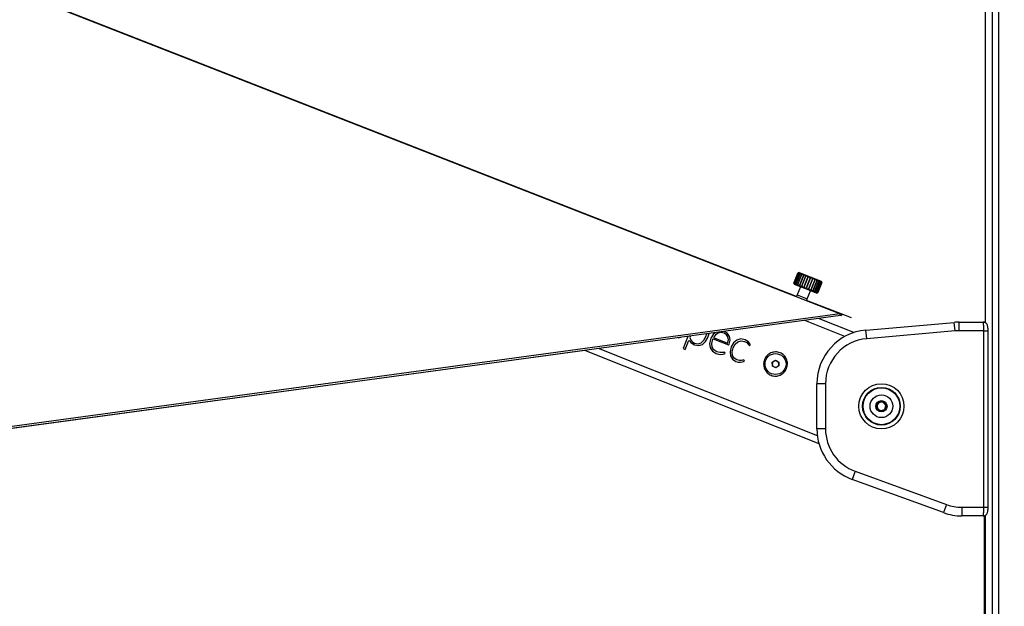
# Model space of a CAD drawing. Header units: millimetres. Extents: x 20 to 26560, y 40 to 18133.
# Tile 24 of 97: x 8071 to 8987, y 5856 to 6401. Entities that reach past the tile are written whole.
import ezdxf

# ---------------------------------------------------------------- set-up
doc = ezdxf.new("R2010")
doc.units = ezdxf.units.MM
doc.header["$LTSCALE"] = 2
doc.layers.add('COMPONENT_GEOMETRY', color=7, linetype='Continuous')
doc.styles.add('SLDTEXTSTYLE0', font='TXT', dxfattribs={"width": 0.75})
doc.dimstyles.new('SLDDIMSTYLE1', dxfattribs={"dimtxt": 150, "dimasz": 6.604, "dimexe": 0, "dimexo": 0.0625, "dimgap": 37.5, "dimtad": 0, "dimtih": 1, "dimtoh": 1, "dimdec": 0, "dimrnd": 1e-09, "dimzin": 12, "dimdsep": 46, "dimtxsty": 'SLDTEXTSTYLE0', "dimsah": 1, "dimcen": 0.09, "dimadec": 0, "dimazin": 3, "dimtfac": 1, "dimtdec": 0, "dimtofl": 0, "dimtmove": 0, "dimatfit": 3, "dimfxl": 1, "dimfrac": 2, "dimtolj": 1, "dimtzin": 12, "dimarcsym": 0})

# ---------------------------------------------------------------- blocks, each defined once
blk = doc.blocks.new('_D_3')
at = {"layer": 'COMPONENT_GEOMETRY', "color": 7}
for p, q in [((8984.05, 7491.33), (6579.84, 7491.33)), ((6586.19, 7491.33), (6586.19, 4817.34)), ((6286.08, 4786.87), (6240.38, 4786.87)), ((6240.38, 4786.87), (6240.38, 4548.74)), ((6886.29, 4786.87), (6932, 4786.87)), ((6932, 4786.87), (6932, 4548.74)), ((6240.38, 4548.74), (6286.08, 4548.74)), ((6932, 4548.74), (6886.29, 4548.74)), ((6586.19, 1650.33), (6586.19, 4324.32)), ((8897.92, 1650.33), (6579.84, 1650.33))]:
    blk.add_line(p, q, dxfattribs=at)
for points in [[(6586.19, 7491.33), (6585.17, 7484.72), (6587.2, 7484.72)], [(6586.19, 1650.33), (6587.2, 1656.93), (6585.17, 1656.93)]]:
    blk.add_solid(points, dxfattribs=at)
at = {"layer": 'COMPONENT_GEOMETRY', "color": 7, "char_height": 150, "attachment_point": 1, "style": 'SLDTEXTSTYLE0'}
for s, insert in [('9\'6.98"', (6286.08, 4742.1)), ('2921mm', (6177.02, 4517.68))]:
    blk.add_mtext(s, dxfattribs=dict(at, insert=insert))

msp = doc.modelspace()

# ---------------------------------------------------------------- linework, layer by layer
at = {"color": 8, "linetype": 'Continuous', "lineweight": 25}
for p, q in [((8975.71, 1723.33), (8975.71, 7471.33)), ((8981.17, 7471.33), (8981.17, 1723.33)), ((8968.91, 7291.35), (8968.91, 6119.73)), ((8794.08, 6145.72), (8800.24, 6143.26)), ((8800.24, 6143.26), (8803.36, 6142.01)), ((8838.31, 6107), (8801.14, 6121.82)), ((8967.54, 6112.31), (8971.54, 6112.31)), ((8812.71, 6014.59), (8609.2, 6095.74)), ((8967.54, 5948.31), (8971.54, 5948.31)), ((8968.91, 5940.87), (8968.91, 1723.33))]:
    msp.add_line(p, q, dxfattribs=at)
at = {"color": 7, "linetype": 'Continuous', "lineweight": 25}
for p, q in [((8968.9, 7291.35), (8968.9, 6119.73)), ((8833.64, 6128.1), (7349.43, 6707.86)), ((8794.61, 6165.96), (8790.91, 6156.67)), ((8790.92, 6156.66), (8794.63, 6165.95)), ((8794.88, 6165.85), (8791.17, 6156.56)), ((8791.26, 6156.53), (8794.96, 6165.82)), ((8795.56, 6165.58), (8791.85, 6156.29)), ((8792.01, 6156.23), (8795.71, 6165.52)), ((8796.63, 6165.15), (8792.93, 6155.87)), ((8793.14, 6155.78), (8796.85, 6165.07)), ((8798.06, 6164.59), (8794.35, 6155.3)), ((8794.61, 6165.96), (8794.98, 6166.12)), ((8794.63, 6165.95), (8794.61, 6165.96)), ((8794.62, 6155.19), (8798.33, 6164.48)), ((8794.96, 6165.82), (8794.88, 6165.85)), ((8795.91, 6166.52), (8794.98, 6166.12)), ((8795.71, 6165.52), (8795.56, 6165.58)), ((8795.91, 6166.52), (8816.35, 6158.37)), ((8799.78, 6163.9), (8796.07, 6154.61)), ((8796.39, 6154.49), (8800.09, 6163.77)), ((8796.85, 6165.07), (8796.63, 6165.15)), ((8801.73, 6163.12), (8798.02, 6153.83)), ((8798.06, 6164.59), (8798.12, 6164.74)), ((8798.33, 6164.48), (8798.06, 6164.59)), ((8798.37, 6153.7), (8802.07, 6162.98)), ((8800.09, 6163.77), (8799.78, 6163.9)), ((8802.07, 6162.98), (8801.73, 6163.12)), ((8790.91, 6156.67), (8790.92, 6156.66)), ((8791.06, 6156.32), (8791.47, 6155.37)), ((8791.17, 6156.56), (8791.26, 6156.53)), ((8805.03, 6149.96), (8791.47, 6155.37)), ((8791.85, 6156.29), (8792.01, 6156.23)), ((8792.93, 6155.87), (8793.14, 6155.78)), ((8794.35, 6155.3), (8794.62, 6155.19)), ((8796.07, 6154.61), (8796.39, 6154.49)), ((8798.02, 6153.83), (8798.37, 6153.7)), ((8803.83, 6162.28), (8800.13, 6152.99)), ((8800.49, 6152.85), (8804.2, 6162.14)), ((8806.01, 6161.41), (8802.31, 6152.13)), ((8802.67, 6151.98), (8806.38, 6161.27)), ((8804.2, 6162.14), (8803.83, 6162.28)), ((8808.18, 6160.55), (8804.47, 6151.26)), ((8804.83, 6151.12), (8808.54, 6160.41)), ((8806.38, 6161.27), (8806.01, 6161.41)), ((8810.25, 6159.72), (8806.55, 6150.43)), ((8806.89, 6150.3), (8810.59, 6159.59)), ((8808.54, 6160.41), (8808.18, 6160.55)), ((8812.16, 6158.96), (8808.45, 6149.67)), ((8808.75, 6149.55), (8812.46, 6158.84)), ((8813.82, 6158.3), (8810.11, 6149.01)), ((8810.59, 6159.59), (8810.25, 6159.72)), ((8810.36, 6148.91), (8814.07, 6158.2)), ((8815.16, 6157.76), (8811.46, 6148.48)), ((8811.65, 6148.4), (8815.36, 6157.69)), ((8812.46, 6158.84), (8812.16, 6158.96)), ((8816.15, 6157.37), (8812.45, 6148.08)), ((8812.57, 6148.03), (8816.28, 6157.32)), ((8816.74, 6157.14), (8813.03, 6147.85)), ((8813.09, 6147.83), (8816.79, 6157.11)), ((8816.9, 6157.07), (8813.2, 6147.78)), ((8814.07, 6158.2), (8813.82, 6158.3)), ((8815.36, 6157.69), (8815.16, 6157.76)), ((8816.28, 6157.32), (8816.15, 6157.37)), ((8816.75, 6157.44), (8816.35, 6158.37)), ((8816.79, 6157.11), (8816.74, 6157.14)), ((8794.08, 6145.72), (8793.46, 6144.18)), ((8797.04, 6153.15), (8794.08, 6145.72)), ((8800.13, 6152.99), (8800.49, 6152.85)), ((8802.31, 6152.13), (8802.67, 6151.98)), ((8803.36, 6142.01), (8806.33, 6149.45)), ((8804.47, 6151.26), (8804.83, 6151.12)), ((8811.9, 6147.22), (8805.03, 6149.96)), ((8806.55, 6150.43), (8806.89, 6150.3)), ((8808.45, 6149.67), (8808.75, 6149.55)), ((8810.11, 6149.01), (8810.36, 6148.91)), ((8811.46, 6148.48), (8811.65, 6148.4)), ((8811.9, 6147.22), (8812.84, 6147.63)), ((8812.45, 6148.08), (8812.57, 6148.03)), ((8813.03, 6147.85), (8813.09, 6147.83)), ((8802.78, 6140.54), (8803.36, 6142.01)), ((8834.97, 6127.96), (8802.78, 6140.54)), ((8833.64, 6128.1), (8047.56, 6021.26)), ((8834.33, 6126.34), (8813.9, 6123.56)), ((8834.39, 6128.11), (8833.64, 6128.1)), ((8833.87, 6126.89), (8835.05, 6126.43)), ((8835.05, 6126.43), (8834.33, 6126.34)), ((8835.05, 6126.43), (8834.33, 6126.34)), ((8835.49, 6127.68), (8834.39, 6128.11)), ((8844.43, 6124.27), (8834.97, 6127.96)), ((8834.97, 6127.96), (8835.49, 6127.68)), ((8835.49, 6127.68), (8835.05, 6126.43)), ((8846.5, 6110.56), (8813.9, 6123.56)), ((8857.92, 6112.93), (8940.1, 6120.12)), ((8940.8, 6112.15), (8940.1, 6120.12)), ((8944.46, 6112.31), (8944.46, 6120.31)), ((8944.46, 6120.31), (8966.91, 6120.31)), ((8966.91, 6120.31), (8968.26, 6120.31)), ((8709.07, 6106.84), (8709.79, 6109.41)), ((8711, 6106.07), (8711.99, 6109.71)), ((8715.84, 6108.98), (8713.68, 6105.32)), ((8717.71, 6110.49), (8715.84, 6108.98)), ((8718.09, 6108.62), (8716.27, 6106.12)), ((8720.36, 6110.19), (8718.09, 6108.62)), ((8722.99, 6110.73), (8720.36, 6110.19)), ((8725.9, 6110.11), (8722.99, 6110.73)), ((8728.18, 6108.67), (8725.9, 6110.11)), ((8729.3, 6109.72), (8726.44, 6111.52)), ((8729.57, 6106.56), (8728.18, 6108.67)), ((8731.1, 6107.07), (8729.3, 6109.72)), ((8858.62, 6104.96), (8857.92, 6112.93)), ((8940.8, 6112.15), (8858.62, 6104.96)), ((8967.54, 6112.31), (8944.46, 6112.31)), ((8967.54, 5948.31), (8967.54, 6112.31)), ((8971.54, 6112.31), (8971.49, 6112.31)), ((8971.54, 5948.31), (8971.54, 6112.31)), ((8683.14, 6105.81), (8685.82, 6106.24)), ((8692.31, 6107.03), (8687.8, 6095.71)), ((8689.69, 6094.96), (8692.75, 6102.62)), ((8692.75, 6102.62), (8693.46, 6103.15)), ((8693.46, 6103.15), (8694.23, 6102.74)), ((8694.64, 6107.35), (8694.18, 6106.2)), ((8694.18, 6106.2), (8694.8, 6104.29)), ((8694.23, 6102.74), (8695.19, 6101.38)), ((8694.8, 6104.29), (8695.74, 6102.82)), ((8695.19, 6101.38), (8698.35, 6099.27)), ((8695.74, 6102.82), (8697, 6101.71)), ((8697, 6101.71), (8698.59, 6100.89)), ((8698.35, 6099.27), (8702.34, 6098.6)), ((8698.59, 6100.89), (8701.88, 6100.31)), ((8701.88, 6100.31), (8704.78, 6101.23)), ((8702.34, 6098.6), (8705.89, 6099.69)), ((8704.78, 6101.23), (8707.21, 6103.47)), ((8705.89, 6099.69), (8708.84, 6102.27)), ((8707.21, 6103.47), (8709.07, 6106.84)), ((8708.84, 6102.27), (8711, 6106.07)), ((8713.68, 6105.32), (8712.55, 6100.6)), ((8712.55, 6100.6), (8713.07, 6096.59)), ((8714.5, 6100.48), (8715.54, 6104.58)), ((8714.84, 6097.08), (8714.5, 6100.48)), ((8715.54, 6104.58), (8715.69, 6104.95)), ((8715.69, 6104.95), (8730, 6099.25)), ((8716.27, 6106.12), (8729.3, 6100.93)), ((8729.3, 6100.93), (8729.98, 6103.94)), ((8729.98, 6103.94), (8729.57, 6106.56)), ((8730, 6099.25), (8730.46, 6099.25)), ((8730.46, 6099.25), (8730.81, 6099.79)), ((8730.81, 6099.79), (8731.68, 6103.71)), ((8731.68, 6103.71), (8731.1, 6107.07)), ((8734.79, 6101.21), (8732.56, 6097.33)), ((8734.5, 6096.56), (8736.4, 6099.97)), ((8737.81, 6103.72), (8734.79, 6101.21)), ((8736.4, 6099.97), (8738.86, 6102.15)), ((8741.43, 6104.69), (8737.81, 6103.72)), ((8738.86, 6102.15), (8741.77, 6103)), ((8745.51, 6103.92), (8741.43, 6104.69)), ((8741.77, 6103), (8745.02, 6102.4)), ((8745.02, 6102.4), (8747, 6101.3)), ((8748.67, 6101.95), (8745.51, 6103.92)), ((8747, 6101.3), (8748.2, 6100.14)), ((8748.2, 6100.14), (8748.88, 6099.2)), ((8750.6, 6099.26), (8748.67, 6101.95)), ((8748.88, 6099.2), (8749.31, 6098.72)), ((8749.58, 6098.69), (8749.84, 6098.78)), ((8749.84, 6098.78), (8750.6, 6099.26)), ((8596.43, 6094), (8048.9, 6019.59)), ((8814.29, 6007.14), (8596.43, 6094)), ((8687.8, 6095.71), (8689.69, 6094.96)), ((8713.07, 6096.59), (8715.1, 6093.4)), ((8716.45, 6094.46), (8714.84, 6097.08)), ((8715.1, 6093.4), (8718.49, 6091.24)), ((8719.23, 6092.69), (8716.45, 6094.46)), ((8718.49, 6091.24), (8720.78, 6090.58)), ((8721.93, 6091.99), (8719.23, 6092.69)), ((8720.78, 6090.58), (8723.07, 6090.34)), ((8724.05, 6091.99), (8721.93, 6091.99)), ((8723.07, 6090.34), (8725.16, 6090.53)), ((8725.52, 6092.25), (8724.05, 6091.99)), ((8725.16, 6090.53), (8726.86, 6091.13)), ((8726.28, 6092.33), (8725.52, 6092.25)), ((8726.6, 6091.97), (8726.28, 6092.33)), ((8726.86, 6091.13), (8726.6, 6091.97)), ((8732.56, 6097.33), (8731.48, 6092.82)), ((8731.48, 6092.82), (8731.95, 6088.95)), ((8733.51, 6092.69), (8734.5, 6096.56)), ((8733.81, 6089.45), (8733.51, 6092.69)), ((8749.31, 6098.72), (8749.58, 6098.69)), ((8731.95, 6088.95), (8733.83, 6085.91)), ((8735.3, 6086.92), (8733.81, 6089.45)), ((8733.83, 6085.91), (8736.99, 6083.86)), ((8737.88, 6085.23), (8735.3, 6086.92)), ((8736.99, 6083.86), (8739.2, 6083.22)), ((8740.39, 6084.61), (8737.88, 6085.23)), ((8739.2, 6083.22), (8741.32, 6083.05)), ((8742.27, 6084.71), (8740.39, 6084.61)), ((8741.32, 6083.05), (8743.23, 6083.32)), ((8743.54, 6085.06), (8742.27, 6084.71)), ((8743.23, 6083.32), (8744.82, 6083.97)), ((8744.26, 6085.15), (8743.54, 6085.06)), ((8744.58, 6084.8), (8744.26, 6085.15)), ((8744.82, 6083.97), (8744.58, 6084.8)), ((8770.74, 6083), (8773.66, 6084.87)), ((8770.9, 6079.54), (8770.74, 6083)), ((8773.66, 6084.87), (8776.74, 6083.27)), ((8776.74, 6083.27), (8776.89, 6079.81)), ((8773.97, 6077.95), (8770.9, 6079.54)), ((8776.89, 6079.81), (8773.97, 6077.95)), ((8820.28, 6063.12), (8812.28, 6063.12)), ((8812.28, 6021.18), (8812.28, 6063.12)), ((8820.28, 6063.12), (8820.28, 6021.18)), ((8867.95, 6040.53), (8868.71, 6045.09)), ((8868.71, 6045.09), (8873.04, 6046.71)), ((8868.71, 6045.07), (8870.87, 6045.89)), ((8873.03, 6046.7), (8874.81, 6045.24)), ((8873.04, 6046.71), (8876.6, 6043.77)), ((8871.52, 6037.59), (8867.95, 6040.53)), ((8867.96, 6040.52), (8868.33, 6042.8)), ((8871.53, 6037.6), (8869.74, 6039.06)), ((8875.84, 6039.21), (8871.52, 6037.59)), ((8875.84, 6039.23), (8873.69, 6038.41)), ((8876.6, 6043.77), (8875.84, 6039.21)), ((8876.59, 6043.78), (8876.22, 6041.5)), ((8820.28, 6021.18), (8812.28, 6021.18)), ((8847.91, 5981.71), (8845.18, 5974.2)), ((8847.91, 5981.71), (8932.73, 5950.84)), ((8929.99, 5943.32), (8845.18, 5974.2)), ((8932.73, 5950.84), (8929.99, 5943.32)), ((8947.09, 5948.31), (8967.54, 5948.31)), ((8947.09, 5948.31), (8947.09, 5940.31)), ((8971.53, 5947.98), (8971.54, 5948.31)), ((8966.91, 5940.31), (8947.09, 5940.31)), ((8966.91, 5940.31), (8968.26, 5940.31)), ((8968.26, 5328.14), (8968.26, 5940.31)), ((8968.9, 5940.86), (8968.9, 1723.33))]:
    msp.add_line(p, q, dxfattribs=at)
at = {"color": 7, "linetype": 'Continuous', "lineweight": 25, "flags": 128}
for points in [[(8793.46, 6144.18), (8104.22, 6413.41), (7349.43, 6708.24)], [(8834.33, 6126.34), (8439.75, 6072.71), (8048.9, 6019.59)], [(8833.87, 6126.89), (8834.07, 6127.37), (8834.39, 6128.11)], [(8834.33, 6126.34), (8834.1, 6126.61), (8833.87, 6126.89)]]:
    msp.add_lwpolyline(points, dxfattribs=at)
at = {"color": 7, "linetype": 'Continuous', "lineweight": 25}
for centre, radius in [((8773.82, 6081.41), 9.75), ((8872.28, 6042.15), 21), ((8872.28, 6042.15), 17.5), ((8872.28, 6042.15), 17.1), ((8872.28, 6042.15), 10.5), ((8872.28, 6042.15), 5.25)]:
    msp.add_circle(centre, radius, dxfattribs=at)
for centre, radius, start, end in [((8944.46, 6070.31), 50, 90, 95), ((8862.28, 6063.12), 50, 95, 180), ((8944.46, 6070.31), 42, 90, 95), ((8862.28, 6063.12), 42, 95, 180), ((8773.82, 6081.41), 3, 122.57061, 182.57061), ((8773.82, 6081.41), 3, 182.57061, 242.57061), ((8773.82, 6081.41), 3, 62.57061, 122.57061), ((8773.82, 6081.41), 3, 2.57061, 62.57061), ((8773.82, 6081.41), 3, 302.57061, 2.57061), ((8773.82, 6081.41), 3, 242.57061, 302.57061), ((8872.28, 6042.15), 4, 110.50935, 170.50935), ((8872.28, 6042.15), 4, 50.50935, 110.50935), ((8872.28, 6042.15), 4, 350.50935, 50.50935), ((8872.28, 6042.15), 4, 170.50935, 230.50935), ((8872.28, 6042.15), 4, 230.50935, 290.50935), ((8872.28, 6042.15), 4, 290.50935, 350.50935), ((8862.28, 6021.18), 50, 180, 250), ((8862.28, 6021.18), 42, 180, 250), ((8947.09, 5990.31), 50, 250, 270), ((8947.09, 5990.31), 42, 250, 270)]:
    msp.add_arc(centre, radius, start, end, dxfattribs=at)
for points, knots in [([(8794.88, 6165.85), (8795, 6165.92), (8795.2, 6166.03), (8795.36, 6166.15), (8795.41, 6166.21), (8795.35, 6166.21), (8795.19, 6166.17), (8794.94, 6166.08), (8794.73, 6165.99), (8794.63, 6165.95)], [0, 0, 0, 0, 0.204032, 0.345438, 0.463438, 0.581783, 0.693776, 0.856192, 1, 1, 1, 1]), ([(8795.56, 6165.58), (8795.66, 6165.66), (8795.82, 6165.79), (8795.92, 6165.93), (8795.91, 6166.01), (8795.8, 6166.03), (8795.59, 6166.01), (8795.3, 6165.94), (8795.07, 6165.86), (8794.96, 6165.82)], [0, 0, 0, 0, 0.204032, 0.345438, 0.463438, 0.581783, 0.693776, 0.856192, 1, 1, 1, 1]), ([(8796.63, 6165.15), (8796.71, 6165.24), (8796.84, 6165.38), (8796.87, 6165.55), (8796.8, 6165.65), (8796.64, 6165.7), (8796.39, 6165.69), (8796.07, 6165.63), (8795.83, 6165.56), (8795.71, 6165.52)], [0, 0, 0, 0, 0.204032, 0.345438, 0.463438, 0.581783, 0.693776, 0.856192, 1, 1, 1, 1]), ([(8798.17, 6164.86), (8798.17, 6164.92), (8798.17, 6165.04), (8798.04, 6165.16), (8797.84, 6165.22), (8797.55, 6165.23), (8797.21, 6165.18), (8796.96, 6165.1), (8796.85, 6165.07)], [0, 0, 0, 0, 0.177653, 0.3259, 0.474581, 0.615281, 0.819329, 1, 1, 1, 1]), ([(8799.78, 6163.9), (8799.8, 6164), (8799.85, 6164.18), (8799.76, 6164.4), (8799.59, 6164.54), (8799.35, 6164.62), (8799.04, 6164.64), (8798.68, 6164.59), (8798.44, 6164.51), (8798.33, 6164.48)], [0, 0, 0, 0, 0.204032, 0.345438, 0.463438, 0.581783, 0.693776, 0.856192, 1, 1, 1, 1]), ([(8801.73, 6163.12), (8801.73, 6163.24), (8801.73, 6163.43), (8801.59, 6163.67), (8801.38, 6163.83), (8801.12, 6163.91), (8800.79, 6163.94), (8800.43, 6163.89), (8800.2, 6163.81), (8800.09, 6163.77)], [0, 0, 0, 0, 0.204032, 0.345438, 0.463438, 0.581783, 0.693776, 0.856192, 1, 1, 1, 1]), ([(8803.83, 6162.28), (8803.81, 6162.41), (8803.77, 6162.61), (8803.58, 6162.87), (8803.34, 6163.04), (8803.07, 6163.14), (8802.73, 6163.16), (8802.39, 6163.11), (8802.17, 6163.03), (8802.07, 6162.98)], [0, 0, 0, 0, 0.204032, 0.345438, 0.463438, 0.581783, 0.693776, 0.856192, 1, 1, 1, 1]), ([(8791.06, 6156.32), (8791.05, 6156.34), (8791.01, 6156.43), (8790.95, 6156.57), (8790.91, 6156.67)], [0, 0, 0, 0, 0.234513, 1, 1, 1, 1]), ([(8790.92, 6156.66), (8790.99, 6156.52), (8791.1, 6156.29), (8791.22, 6156.05), (8791.29, 6155.95), (8791.32, 6155.96), (8791.31, 6156.07), (8791.26, 6156.27), (8791.2, 6156.47), (8791.17, 6156.56)], [0, 0, 0, 0, 0.204032, 0.345438, 0.463438, 0.581783, 0.693776, 0.856192, 1, 1, 1, 1]), ([(8791.26, 6156.53), (8791.34, 6156.39), (8791.46, 6156.14), (8791.64, 6155.89), (8791.76, 6155.76), (8791.84, 6155.75), (8791.89, 6155.83), (8791.9, 6156.02), (8791.87, 6156.21), (8791.85, 6156.29)], [0, 0, 0, 0, 0.204032, 0.3454381, 0.4634379, 0.5817831, 0.6937763, 0.8561918, 1, 1, 1, 1]), ([(8792.01, 6156.23), (8792.09, 6156.08), (8792.24, 6155.83), (8792.45, 6155.56), (8792.62, 6155.42), (8792.75, 6155.38), (8792.86, 6155.45), (8792.93, 6155.61), (8792.93, 6155.78), (8792.93, 6155.87)], [0, 0, 0, 0, 0.204032, 0.3454381, 0.4634379, 0.5817831, 0.6937763, 0.8561918, 1, 1, 1, 1]), ([(8793.14, 6155.78), (8793.23, 6155.63), (8793.38, 6155.38), (8793.62, 6155.1), (8793.83, 6154.94), (8794.01, 6154.88), (8794.18, 6154.92), (8794.3, 6155.06), (8794.33, 6155.22), (8794.35, 6155.3)], [0, 0, 0, 0, 0.204032, 0.345438, 0.463438, 0.581783, 0.693776, 0.856192, 1, 1, 1, 1]), ([(8794.62, 6155.19), (8794.71, 6155.04), (8794.85, 6154.79), (8795.12, 6154.5), (8795.35, 6154.33), (8795.57, 6154.26), (8795.79, 6154.28), (8795.96, 6154.4), (8796.04, 6154.54), (8796.07, 6154.61)], [0, 0, 0, 0, 0.204032, 0.345438, 0.463438, 0.581783, 0.693776, 0.856192, 1, 1, 1, 1]), ([(8796.39, 6154.49), (8796.47, 6154.34), (8796.6, 6154.09), (8796.87, 6153.8), (8797.13, 6153.62), (8797.38, 6153.54), (8797.63, 6153.55), (8797.86, 6153.64), (8797.97, 6153.77), (8798.02, 6153.83)], [0, 0, 0, 0, 0.204032, 0.345438, 0.463438, 0.581783, 0.693776, 0.856192, 1, 1, 1, 1]), ([(8806.01, 6161.41), (8805.97, 6161.55), (8805.9, 6161.77), (8805.67, 6162.04), (8805.41, 6162.22), (8805.13, 6162.32), (8804.8, 6162.34), (8804.48, 6162.28), (8804.29, 6162.18), (8804.2, 6162.14)], [0, 0, 0, 0, 0.204032, 0.345438, 0.463438, 0.581783, 0.693776, 0.856192, 1, 1, 1, 1]), ([(8808.18, 6160.55), (8808.12, 6160.69), (8808.02, 6160.92), (8807.76, 6161.21), (8807.5, 6161.39), (8807.22, 6161.48), (8806.91, 6161.5), (8806.62, 6161.43), (8806.46, 6161.32), (8806.38, 6161.27)], [0, 0, 0, 0, 0.204032, 0.345438, 0.463438, 0.581783, 0.693776, 0.856192, 1, 1, 1, 1]), ([(8810.25, 6159.72), (8810.18, 6159.87), (8810.06, 6160.11), (8809.79, 6160.4), (8809.53, 6160.58), (8809.26, 6160.67), (8808.98, 6160.67), (8808.73, 6160.58), (8808.6, 6160.46), (8808.54, 6160.41)], [0, 0, 0, 0, 0.204032, 0.345438, 0.463438, 0.581783, 0.693776, 0.856192, 1, 1, 1, 1]), ([(8812.16, 6158.96), (8812.08, 6159.11), (8811.94, 6159.36), (8811.67, 6159.65), (8811.42, 6159.83), (8811.18, 6159.9), (8810.94, 6159.89), (8810.73, 6159.79), (8810.64, 6159.65), (8810.59, 6159.59)], [0, 0, 0, 0, 0.204032, 0.345438, 0.463438, 0.581783, 0.693776, 0.856192, 1, 1, 1, 1]), ([(8813.82, 6158.3), (8813.73, 6158.45), (8813.58, 6158.7), (8813.32, 6158.99), (8813.1, 6159.16), (8812.89, 6159.22), (8812.7, 6159.19), (8812.54, 6159.06), (8812.48, 6158.91), (8812.46, 6158.84)], [0, 0, 0, 0, 0.204032, 0.345438, 0.463438, 0.581783, 0.693776, 0.856192, 1, 1, 1, 1]), ([(8815.16, 6157.76), (8815.08, 6157.91), (8814.93, 6158.17), (8814.7, 6158.44), (8814.5, 6158.59), (8814.34, 6158.64), (8814.2, 6158.59), (8814.1, 6158.44), (8814.08, 6158.28), (8814.07, 6158.2)], [0, 0, 0, 0, 0.204032, 0.345438, 0.463438, 0.581783, 0.693776, 0.856192, 1, 1, 1, 1]), ([(8816.15, 6157.37), (8816.07, 6157.52), (8815.93, 6157.77), (8815.73, 6158.03), (8815.58, 6158.17), (8815.46, 6158.19), (8815.38, 6158.12), (8815.34, 6157.95), (8815.35, 6157.77), (8815.36, 6157.69)], [0, 0, 0, 0, 0.204032, 0.345438, 0.463438, 0.581783, 0.693776, 0.856192, 1, 1, 1, 1]), ([(8816.74, 6157.14), (8816.66, 6157.28), (8816.54, 6157.52), (8816.39, 6157.77), (8816.29, 6157.88), (8816.22, 6157.89), (8816.2, 6157.8), (8816.21, 6157.6), (8816.26, 6157.41), (8816.28, 6157.32)], [0, 0, 0, 0, 0.204032, 0.345438, 0.463438, 0.581783, 0.693776, 0.856192, 1, 1, 1, 1]), ([(8816.9, 6157.07), (8816.84, 6157.21), (8816.74, 6157.44), (8816.65, 6157.67), (8816.6, 6157.76), (8816.59, 6157.75), (8816.62, 6157.63), (8816.69, 6157.41), (8816.76, 6157.21), (8816.79, 6157.11)], [0, 0, 0, 0, 0.204032, 0.345438, 0.463438, 0.581783, 0.693776, 0.856192, 1, 1, 1, 1]), ([(8798.37, 6153.7), (8798.44, 6153.55), (8798.55, 6153.31), (8798.82, 6153.03), (8799.08, 6152.84), (8799.35, 6152.75), (8799.64, 6152.74), (8799.91, 6152.82), (8800.06, 6152.94), (8800.13, 6152.99)], [0, 0, 0, 0, 0.204032, 0.345438, 0.463438, 0.581783, 0.693776, 0.856192, 1, 1, 1, 1]), ([(8800.49, 6152.85), (8800.54, 6152.71), (8800.63, 6152.48), (8800.88, 6152.2), (8801.14, 6152.02), (8801.43, 6151.93), (8801.74, 6151.91), (8802.05, 6151.97), (8802.22, 6152.08), (8802.31, 6152.13)], [0, 0, 0, 0, 0.204032, 0.345438, 0.463438, 0.581783, 0.693776, 0.856192, 1, 1, 1, 1]), ([(8802.67, 6151.98), (8802.71, 6151.85), (8802.76, 6151.63), (8802.98, 6151.36), (8803.23, 6151.19), (8803.51, 6151.09), (8803.84, 6151.07), (8804.18, 6151.12), (8804.38, 6151.22), (8804.47, 6151.26)], [0, 0, 0, 0, 0.204032, 0.345438, 0.463438, 0.581783, 0.693776, 0.856192, 1, 1, 1, 1]), ([(8804.83, 6151.12), (8804.85, 6151), (8804.86, 6150.8), (8805.04, 6150.54), (8805.27, 6150.38), (8805.54, 6150.29), (8805.87, 6150.26), (8806.22, 6150.31), (8806.45, 6150.39), (8806.55, 6150.43)], [0, 0, 0, 0, 0.204032, 0.345438, 0.463438, 0.581783, 0.693776, 0.856192, 1, 1, 1, 1]), ([(8806.89, 6150.3), (8806.87, 6150.19), (8806.85, 6150), (8806.98, 6149.77), (8807.17, 6149.62), (8807.42, 6149.54), (8807.75, 6149.51), (8808.1, 6149.56), (8808.34, 6149.64), (8808.45, 6149.67)], [0, 0, 0, 0, 0.204032, 0.345438, 0.463438, 0.581783, 0.693776, 0.856192, 1, 1, 1, 1]), ([(8808.75, 6149.55), (8808.72, 6149.45), (8808.65, 6149.29), (8808.72, 6149.08), (8808.87, 6148.94), (8809.09, 6148.87), (8809.4, 6148.85), (8809.75, 6148.9), (8810, 6148.98), (8810.11, 6149.01)], [0, 0, 0, 0, 0.204032, 0.3454381, 0.4634379, 0.5817831, 0.6937763, 0.8561918, 1, 1, 1, 1]), ([(8810.36, 6148.91), (8810.3, 6148.82), (8810.2, 6148.67), (8810.2, 6148.48), (8810.3, 6148.37), (8810.49, 6148.31), (8810.76, 6148.31), (8811.1, 6148.37), (8811.34, 6148.44), (8811.46, 6148.48)], [0, 0, 0, 0, 0.204032, 0.345438, 0.463438, 0.581783, 0.693776, 0.856192, 1, 1, 1, 1]), ([(8811.65, 6148.4), (8811.57, 6148.32), (8811.42, 6148.18), (8811.36, 6148.02), (8811.41, 6147.93), (8811.55, 6147.89), (8811.78, 6147.9), (8812.09, 6147.97), (8812.33, 6148.05), (8812.45, 6148.08)], [0, 0, 0, 0, 0.204032, 0.345438, 0.463438, 0.581783, 0.693776, 0.856192, 1, 1, 1, 1]), ([(8812.57, 6148.03), (8812.47, 6147.96), (8812.28, 6147.84), (8812.16, 6147.7), (8812.15, 6147.63), (8812.24, 6147.62), (8812.43, 6147.65), (8812.7, 6147.73), (8812.93, 6147.81), (8813.03, 6147.85)], [0, 0, 0, 0, 0.204032, 0.3454381, 0.4634379, 0.5817831, 0.6937763, 0.8561918, 1, 1, 1, 1]), ([(8813.09, 6147.83), (8812.96, 6147.76), (8812.75, 6147.65), (8812.56, 6147.54), (8812.49, 6147.5), (8812.53, 6147.5), (8812.67, 6147.55), (8812.89, 6147.65), (8813.1, 6147.74), (8813.2, 6147.78)], [0, 0, 0, 0, 0.204032, 0.345438, 0.463438, 0.581783, 0.693776, 0.856192, 1, 1, 1, 1]), ([(8967.54, 6112.31), (8967.54, 6112.53), (8967.54, 6112.97), (8967.54, 6113.63), (8967.52, 6114.28), (8967.51, 6114.93), (8967.48, 6115.75), (8967.45, 6116.54), (8967.41, 6117.26), (8967.36, 6117.93), (8967.31, 6118.54), (8967.25, 6119.05), (8967.2, 6119.39), (8967.15, 6119.68), (8967.1, 6119.92), (8967.06, 6120.08), (8967.01, 6120.22), (8966.96, 6120.3), (8966.92, 6120.31), (8966.91, 6120.31)], [0, 0, 0, 0, 0.052162, 0.104682, 0.158329, 0.212364, 0.264417, 0.370255, 0.424162, 0.476376, 0.582541, 0.636613, 0.689326, 0.742402, 0.796623, 0.851239, 0.888123, 0.962485, 1, 1, 1, 1]), ([(8971.54, 6112.43), (8971.53, 6113.02), (8971.5, 6114.24), (8971.3, 6115.99), (8971, 6117.33), (8970.28, 6118.67), (8969.32, 6119.61), (8968.15, 6120.23), (8967.29, 6120.25), (8966.91, 6120.26)], [0, 0, 0, 0, 0.15699, 0.326449, 0.531459, 0.651789, 0.769417, 0.897814, 1, 1, 1, 1]), ([(8971.54, 6112.31), (8971.54, 6112.33), (8971.54, 6112.37), (8971.54, 6112.41), (8971.54, 6112.43)], [0, 0, 0, 0, 0.456605, 1, 1, 1, 1]), ([(8784.04, 6077.33), (8783.34, 6076.02), (8781.94, 6073.41), (8778.2, 6070.86), (8774.59, 6070.03), (8771.7, 6070.26), (8769.61, 6070.86), (8767.68, 6071.86), (8765.43, 6073.68), (8763.36, 6076.78), (8762.49, 6081.17), (8763.33, 6085.6), (8765.77, 6089.38), (8769.42, 6091.97), (8773.05, 6092.79), (8775.94, 6092.56), (8778.03, 6091.96), (8779.96, 6090.95), (8782.21, 6089.13), (8784.26, 6086.04), (8785.22, 6081.62), (8784.43, 6078.76), (8784.04, 6077.33)], [0, 0, 0, 0, 0.063125, 0.125872, 0.188039, 0.218977, 0.250026, 0.2809, 0.311978, 0.374046, 0.436741, 0.500168, 0.563277, 0.625955, 0.688045, 0.719143, 0.750062, 0.781026, 0.812104, 0.874212, 0.936896, 1, 1, 1, 1]), ([(8966.91, 5940.31), (8966.93, 5940.31), (8966.96, 5940.33), (8967.01, 5940.41), (8967.07, 5940.56), (8967.12, 5940.76), (8967.17, 5941.01), (8967.21, 5941.32), (8967.26, 5941.68), (8967.3, 5942.09), (8967.35, 5942.54), (8967.38, 5943.03), (8967.42, 5943.56), (8967.45, 5944.13), (8967.48, 5944.92), (8967.51, 5945.76), (8967.53, 5946.69), (8967.54, 5947.47), (8967.54, 5948.03), (8967.54, 5948.31)], [0, 0, 0, 0, 0.0533266, 0.1070285, 0.1619148, 0.2172108, 0.2706245, 0.3244162, 0.3794021, 0.4348015, 0.4881095, 0.5417952, 0.5966751, 0.6519689, 0.7048118, 0.8123107, 0.8670981, 0.9331829, 1, 1, 1, 1]), ([(8966.99, 5940.35), (8967.06, 5940.34), (8967.63, 5940.26), (8968.58, 5940.61), (8969.62, 5941.26), (8970.33, 5942.06), (8970.81, 5942.93), (8971.13, 5943.87), (8971.35, 5945.02), (8971.51, 5946.44), (8971.52, 5947.52), (8971.53, 5947.98)], [0, 0, 0, 0, 0.0216, 0.156762, 0.26647, 0.364816, 0.459415, 0.565097, 0.70642, 0.874369, 1, 1, 1, 1])]:
    msp.add_open_spline(points, degree=3, knots=knots, dxfattribs=at)

# ---------------------------------------------------------------- dimensions: what is measured, and where the dimension line sits
at = {"layer": 'COMPONENT_GEOMETRY', "color": 7}
dim = msp.add_linear_dim(base=(6586.19, 7491.33), p1=(8900.46, 1650.33), p2=(8986.59, 7491.33), angle=90, dimstyle='SLDDIMSTYLE1', dxfattribs=at)
dim.commit()
dim.dimension.update_dxf_attribs({"geometry": '_D_3', "text_midpoint": (6586.19, 4570.83), "dimtype": 160})

doc.saveas('drawing.dxf')
